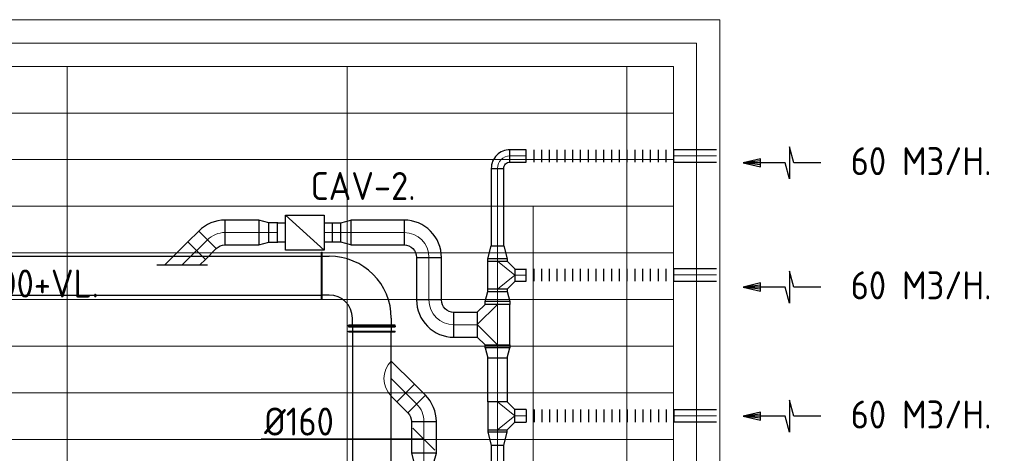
# Model space of a CAD drawing. Header units: millimetres. Extents: x -72915 to 21022, y 6278 to 52916.
# Tile 47 of 60: x -24122 to -17785, y 17960 to 20748. Entities that reach past the tile are written whole.
import ezdxf
from ezdxf.enums import TextEntityAlignment as Align

# ---------------------------------------------------------------- set-up
doc = ezdxf.new("R2010")
doc.units = ezdxf.units.MM
doc.header["$LTSCALE"] = 50
for name, color, linetype in [('4plfd', 254, 'Continuous'), ('WL570---_RETOUR', 100, 'Continuous'), ('WM570---_RETOUR', 2, 'Continuous'), ('WM570---_RETOUR_PR', 2, 'Continuous'), ('WM570---_TOEVOER', 2, 'Continuous')]:
    doc.layers.add(name, color=color, linetype=linetype)
for name, color, linetype, lineweight in [('WL570---_BESTAAND-HARTLIJN', 161, 'Continuous', 0), ('WL570---_BESTAAND-MAATVOERING', 161, 'Continuous', 0), ('WL570---_BESTAAND-RETOUR', 140, 'Continuous', 0), ('WL570---_BESTAAND-TOEVOER', 180, 'Continuous', 0)]:
    doc.layers.add(name, color=color, linetype=linetype, lineweight=lineweight)
doc.styles.add('BURO-025', font='ISO96.shx', dxfattribs={"height": 125})
doc.styles.add('MAATVOERING', font='ISO')

# ---------------------------------------------------------------- blocks, each defined once
blk = doc.blocks.new('AFZPIJL')
for points in [[(0, -10), (0, -6.52), (-2.06, -5.97), (2.06, -5.97), (0, -5.41), (0, 0)], [(-0.26, -2.22), (0, 0)], [(0.26, -2.22), (0, 0)]]:
    blk.add_lwpolyline(points)
blk.add_lwpolyline([(0.52, -2.22), (-0.52, -2.22), (0, 0)], close=True)
blk = doc.blocks.new('KARO')
for p, q in [((1, 0.5), (0, 0.5)), ((0, -0.5), (1, -0.5))]:
    blk.add_line(p, q)
at = {"invisible_edges": 15}
blk.add_3dface([(0, 0.5), (0, -0.5), (1, -0.5), (1, 0.5)], dxfattribs=at)
at = {"layer": 'WL570---_BESTAAND-HARTLIJN'}
blk.add_line((0, 0), (1, 0), dxfattribs=at)
blk = doc.blocks.new('FLLINE80')
blk.add_line((0, -40), (0, 40))
blk = doc.blocks.new('OEX8000100000')
at = {"rotation": 180}
for p in [(50, 0), (100, 0), (150, 0), (200, 0), (250, 0), (300, 0), (350, 0), (400, 0), (450, 0), (500, 0), (550, 0), (600, 0), (650, 0), (700, 0), (750, 0), (800, 0), (850, 0), (900, 0), (950, 0), (1000, 0)]:
    blk.add_blockref('FLLINE80', p, dxfattribs=at)
blk = doc.blocks.new('OTS1251258000H')
blk.add_lwpolyline([(-90, -62.5), (90, -62.5), (90, 62.5), (40, 112.5), (-40, 112.5), (-90, 62.5)], close=True)
at = {"layer": 'WL570---_BESTAAND-HARTLIJN'}
blk.add_line((-90, 0), (90, 0), dxfattribs=at)
at = {"layer": 'WL570---_BESTAAND-RETOUR'}
blk.add_lwpolyline([(-90, 0), (0, 112.5), (90, 0)], dxfattribs=at)
blk = doc.blocks.new('OSV125800830G')
blk.add_lwpolyline([(0, -62.5), (84, -40), (84, 40), (0, 62.5)], close=True)
at = {"layer": 'WL570---_BESTAAND-HARTLIJN'}
blk.add_line((0, 0), (84, 0), dxfattribs=at)
blk = doc.blocks.new('OBO8000090H')
blk.add_lwpolyline([(40, -80, 0.414214), (-80, 40), (-80, -40, -0.414214), (-40, -80)], format="xyb", close=True)
at = {"invisible_edges": 15}
for points in [[(-73.1, -40.6), (-59.2, 38.2), (-80, 40), (-80, -40)], [(-66.3, -42.4), (-39, 32.8), (-59.2, 38.2), (-73.1, -40.6)], [(-60, -45.4), (-20, 23.9), (-39, 32.8), (-66.3, -42.4)], [(-54.3, -49.4), (-2.9, 11.9), (-20, 23.9), (-60, -45.4)], [(-49.4, -54.3), (11.9, -2.9), (-2.9, 11.9), (-54.3, -49.4)], [(-45.4, -60), (23.9, -20), (11.9, -2.9), (-49.4, -54.3)], [(-42.4, -66.3), (32.8, -39), (23.9, -20), (-45.4, -60)], [(-40.6, -73.1), (38.2, -59.2), (32.8, -39), (-42.4, -66.3)], [(-40, -80), (40, -80), (38.2, -59.2), (-40.6, -73.1)]]:
    blk.add_3dface(points, dxfattribs=at)
at = {"layer": 'WL570---_BESTAAND-HARTLIJN'}
blk.add_arc((-80, -80), 80, 0, 90, dxfattribs=at)
blk = doc.blocks.new('OSV1601250650G')
blk.add_lwpolyline([(0, -80), (65.3, -62.5), (65.3, 62.5), (0, 80)], close=True)
at = {"layer": 'WL570---_BESTAAND-HARTLIJN'}
blk.add_line((0, 0), (65.3, 0), dxfattribs=at)
blk = doc.blocks.new('OTS16016016000H')
blk.add_lwpolyline([(-130, -80), (130, -80), (130, 80), (80, 130), (-80, 130), (-130, 80)], close=True)
at = {"layer": 'WL570---_BESTAAND-HARTLIJN'}
blk.add_line((-130, 0), (130, 0), dxfattribs=at)
at = {"layer": 'WL570---_BESTAAND-RETOUR'}
blk.add_lwpolyline([(-130, 0), (0, 130), (130, 0)], dxfattribs=at)
blk = doc.blocks.new('MVLINE')
blk.add_line((35.4, -35.4), (-35.4, 35.4))
blk = doc.blocks.new('OSV1601250650K')
blk.add_lwpolyline([(-65.3, -80), (0, -62.5), (0, 62.5), (-65.3, 80)], close=True)
at = {"layer": 'WL570---_BESTAAND-HARTLIJN'}
blk.add_line((-65.3, 0), (0, 0), dxfattribs=at)
blk = doc.blocks.new('OZA2000160045L')
blk.add_lwpolyline([(-113.1, 0), (-148.5, 35.4), (-35.4, 148.5), (113.1, 0)])
at = {"layer": 'WL570---_BESTAAND-HARTLIJN'}
blk.add_line((0, 0), (-91.9, 91.9), dxfattribs=at)
at = {"layer": 'WL570---_BESTAAND-TOEVOER'}
blk.add_arc((0, 113.1), 160, 225, 315, dxfattribs=at)
blk = doc.blocks.new('OBO16000045H')
blk.add_lwpolyline([(80, -66.3, 0.198912), (9.7, 103.4), (-103.4, -9.7, -0.198912), (-80, -66.3)], format="xyb", close=True)
at = {"invisible_edges": 15}
for points in [[(-98.7, -14.9), (23.9, 88), (9.7, 103.4), (-103.4, -9.7)], [(-94.5, -20.4), (36.6, 71.4), (23.9, 88), (-98.7, -14.9)], [(-90.7, -26.3), (47.8, 53.7), (36.6, 71.4), (-94.5, -20.4)], [(-87.5, -32.5), (57.5, 35.2), (47.8, 53.7), (-90.7, -26.3)], [(-84.8, -38.9), (65.5, 15.8), (57.5, 35.2), (-87.5, -32.5)], [(-82.7, -45.6), (71.8, -4.2), (65.5, 15.8), (-84.8, -38.9)], [(-81.2, -52.4), (76.4, -24.6), (71.8, -4.2), (-82.7, -45.6)], [(-80.3, -59.3), (79.1, -45.4), (76.4, -24.6), (-81.2, -52.4)], [(-80, -66.3), (80, -66.3), (79.1, -45.4), (-80.3, -59.3)]]:
    blk.add_3dface(points, dxfattribs=at)
at = {"layer": 'WL570---_BESTAAND-HARTLIJN'}
blk.add_arc((-160, -66.3), 160, 0, 45, dxfattribs=at)
blk = doc.blocks.new('OAF16000045R')
blk.add_line((-163.1, 0), (163.1, 0))
blk.add_lwpolyline([(-113.1, 0), (35.4, 148.5), (148.5, 35.4), (113.1, 0)])
at = {"layer": 'WL570---_BESTAAND-HARTLIJN'}
blk.add_line((91.9, 91.9), (0, 0), dxfattribs=at)
blk = doc.blocks.new('VBX1251250012525000')
blk.add_lwpolyline([(50, -112.5), (300, -112.5), (300, 112.5), (50, 112.5)], close=True)
for points in [[(50, 62.5), (0, 62.5), (0, -62.5), (50, -62.5)], [(300, -62.5), (350, -62.5), (350, 62.5), (300, 62.5)]]:
    blk.add_lwpolyline(points)
at = {"layer": 'WL570---_BESTAAND-HARTLIJN'}
blk.add_line((300, 0), (350, 0), dxfattribs=at)
at = {"layer": 'WL570---_BESTAAND-TOEVOER'}
blk.add_line((50, -112.5), (300, 112.5), dxfattribs=at)
blk = doc.blocks.new('OBO16000090H')
blk.add_lwpolyline([(80, -160, 0.414214), (-160, 80), (-160, -80, -0.414214), (-80, -160)], format="xyb", close=True)
at = {"invisible_edges": 15}
for points in [[(-146.1, -81.2), (-118.3, 76.4), (-160, 80), (-160, -80)], [(-132.6, -84.8), (-77.9, 65.5), (-118.3, 76.4), (-146.1, -81.2)], [(-120, -90.7), (-40, 47.8), (-77.9, 65.5), (-132.6, -84.8)], [(-108.6, -98.7), (-5.7, 23.9), (-40, 47.8), (-120, -90.7)], [(-98.7, -108.6), (23.9, -5.7), (-5.7, 23.9), (-108.6, -98.7)], [(-90.7, -120), (47.8, -40), (23.9, -5.7), (-98.7, -108.6)], [(-84.8, -132.6), (65.5, -77.9), (47.8, -40), (-90.7, -120)], [(-81.2, -146.1), (76.4, -118.3), (65.5, -77.9), (-84.8, -132.6)], [(-80, -160), (80, -160), (76.4, -118.3), (-81.2, -146.1)]]:
    blk.add_3dface(points, dxfattribs=at)
at = {"layer": 'WL570---_BESTAAND-HARTLIJN'}
blk.add_arc((-160, -160), 160, 0, 90, dxfattribs=at)
blk = doc.blocks.new('KARH')
for p, q in [((1, 0.5), (0, 0.5)), ((0, -0.5), (1, -0.5))]:
    blk.add_line(p, q)
at = {"invisible_edges": 15}
blk.add_3dface([(0, 0.5), (0, -0.5), (1, -0.5), (1, 0.5)], dxfattribs=at)
blk = doc.blocks.new('Groep-73')
at = {"color": 8, "linetype": 'Continuous', "lineweight": 13}
for p, q in [((-54820.8, 18699.1), (-22154.9, 18699.1)), ((-54820.8, 18699.1), (-22154.9, 18699.1)), ((-54820.8, 18399.1), (-22154.9, 18399.1)), ((-54820.8, 18099.1), (-22154.9, 18099.1)), ((-54820.8, 17799.1), (-22154.9, 17799.1)), ((-54820.8, 17499.1), (-22154.9, 17499.1)), ((-22154.9, 17199.1), (-54820.8, 17199.1)), ((-54820.8, 16899.1), (-22154.9, 16899.1)), ((-22154.9, 16599.1), (-54820.8, 16599.1))]:
    blk.add_line(p, q, dxfattribs=at)
blk = doc.blocks.new('Groep-79')
at = {"color": 8, "linetype": 'Continuous', "lineweight": 13}
for p, q in [((-22004.9, 19149), (-54854.9, 19149.1)), ((-22154.9, 18999.1), (-54854.9, 18999.1)), ((-26054.9, 18999.1), (-26054.9, 10356)), ((-24254.9, 18999.1), (-24254.9, 11032.8)), ((-22154.9, 18999.1), (-23954.9, 18999.1)), ((-22454.9, 18999.1), (-22454.9, 11772.4)), ((-22154.9, 11902), (-22154.9, 18999.1)), ((-22154.9, 18999.1), (-22154.9, 11902))]:
    blk.add_line(p, q, dxfattribs=at)
at = {"color": 8, "linetype": 'Continuous', "lineweight": 13, "flags": 128}
blk.add_lwpolyline([(-65620, 12924.8), (-65620, 9039.9, 0.175808), (-22004.9, 11828), (-22004.9, 19149)], format="xyb", dxfattribs=at)
at = {"color": 8}
blk.add_blockref('Groep-73', (0, 0), dxfattribs=at)
blk = doc.blocks.new('Block plafond 1e verd')
at = {"layer": '4plfd'}
blk.add_blockref('Groep-79', (22004.9, -19149), dxfattribs=at)
blk = doc.blocks.new('*U414')
at = {"color": 0, "ltscale": 10}
for p, q in [((0, 150, -2700), (5, 150, -2700)), ((0, -150, -2700), (0, 150, -2700)), ((5, -150, -2700), (5, 150, -2700)), ((36.5, 150, -2700), (31.5, 150, -2700)), ((31.5, -150, -2700), (31.5, 150, -2700)), ((36.5, -150, -2700), (36.5, 150, -2700)), ((5, 125, -2700), (31.5, 125, -2700)), ((5, -125, -2700), (31.5, -125, -2700)), ((0, -150, -2700), (5, -150, -2700)), ((36.5, -150, -2700), (31.5, -150, -2700))]:
    blk.add_line(p, q, dxfattribs=at)
at = {"layer": 'WM570---_RETOUR_PR', "color": 2, "style": 'BURO-025'}
blk.add_attdef('POSNR', text='', height=125, dxfattribs=at).set_placement((0, 0), align=Align.MIDDLE)
blk = doc.blocks.new('*U415')
at = {"color": 0, "ltscale": 10}
for p, q in [((-325, 150, -2700), (-320, 150, -2700)), ((-325, -150, -2700), (-325, 150, -2700)), ((-320, -150, -2700), (-320, 150, -2700)), ((-320, 125, -2700), (-275, 125, -2700)), ((-275, -125, -2700), (-320, -125, -2700)), ((-325, -150, -2700), (-320, -150, -2700)), ((-125, -320, -2700), (-125, -275, -2700)), ((125, -275, -2700), (125, -320, -2700)), ((-150, -325, -2700), (-150, -320, -2700)), ((150, -320, -2700), (-150, -320, -2700)), ((150, -325, -2700), (-150, -325, -2700)), ((150, -325, -2700), (150, -320, -2700))]:
    blk.add_line(p, q, dxfattribs=at)
for radius in [400, 150]:
    blk.add_arc((-275, -275, -2700), radius, 0, 90, dxfattribs=at)
at = {"layer": 'WM570---_RETOUR_PR', "color": 2, "style": 'BURO-025'}
blk.add_attdef('POSNR', text='', height=125, dxfattribs=at).set_placement((0, 0), align=Align.MIDDLE)
blk = doc.blocks.new('*U724')
at = {"color": 0, "ltscale": 10}
for p, q in [((0, 125, -2700), (6126.4, 125, -2700)), ((0, -125, -2700), (0, 125, -2700)), ((6126.4, -125, -2700), (6126.4, 125, -2700)), ((0, -125, -2700), (6126.4, -125, -2700))]:
    blk.add_line(p, q, dxfattribs=at)
at = {"layer": 'WM570---_RETOUR_PR', "color": 2, "style": 'BURO-025'}
blk.add_attdef('POSNR', text='', height=125, dxfattribs=at).set_placement((0, 0), align=Align.MIDDLE)

msp = doc.modelspace()

# ---------------------------------------------------------------- linework, layer by layer
at = {"layer": 'WL570---_BESTAAND-MAATVOERING'}
for p, q in [((-27271.4, 20748.4), (-19616.9, 20748.4)), ((-52816.7, 19548.4), (-20816.9, 19548.4))]:
    msp.add_line(p, q, dxfattribs=at)
at = {"layer": 'WL570---_BESTAAND-RETOUR'}
for p, q in [((-19616.9, 13154.9), (-19616.9, 20748.4)), ((-20816.9, 15948.4), (-20816.9, 19548.4))]:
    msp.add_line(p, q, dxfattribs=at)
at = {"layer": 'WM570---_RETOUR'}
msp.add_lwpolyline([(-21524.6, 18051), (-21601.2, 18051), (-22567.1, 18051)], dxfattribs=at)

# ---------------------------------------------------------------- block references
at = {"layer": 'WL570---_RETOUR'}
for name, p, rotation in [('OBO8000090H', (-21047.3, 19872.3), 90), ('OEX8000100000', (-19862, 19872.3), 180), ('OBO16000045H', (-22866.6, 19379.8), 89.99999999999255), ('OEX8000100000', (-19862, 19107.2), 180), ('OBO16000090H', (-21487.9, 18786.5), 179.9999999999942), ('OTS16016016000H', (-21047.3, 18787.6), 90), ('*U414', (-21855.6, 18778.1, 2700), 269.9999999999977), ('OSV1601250650G', (-21047.3, 18638.7), 270), ('OTS1251258000H', (-21047.3, 18200.8), 270), ('OSV125800830G', (-21047.3, 18096.2), 270), ('OSV1601250650K', (-21520.4, 17894.9), 270)]:
    msp.add_blockref(name, p, dxfattribs=dict(at, rotation=rotation))
for name, p, xscale, yscale, zscale, rotation in [('KARO', (-20862.6, 19872.3), 104.6717615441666, 80, 80, 180), ('KARO', (-19638.6, 19872.3), 270.6940397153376, 80, 80, 180), ('AFZPIJL', (-19466.5, 19828), -50, 50, 50, 90), ('KARO', (-21047.3, 19792.3), 498.312785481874, 80, 80, 270), ('KARO', (-22055.5, 19379.8), -57.48737590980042, 125, 125, 359.9999999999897), ('KARO', (-22982.8, 19263.6), 98.06553845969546, 160, 160, 44.99999999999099), ('KARO', (-21487.9, 19219.8), 273.2242176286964, 160, 160, 269.9999999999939), ('KARO', (-21047.3, 19195.5), -14.56646699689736, 125, 125, 270), ('KARO', (-19638.6, 19107.2), 270.6940397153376, 80, 80, 180), ('AFZPIJL', (-19466.5, 19029.4), -50, 50, 50, 90), ('KARO', (-21047.3, 19015.5), -14.38825575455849, 125, 125, 90), ('KARO', (-21047.3, 18936.3), -18.61592130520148, 160, 160, 90.0000000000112), ('KARH', (-21855.6, 18741.6), 875.4607482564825, 250, 200, 270), ('KARO', (-21047.3, 18638.7), -18.89721792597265, 160, 160, 270), ('KARO', (-21047.3, 18290.8), -283.3969514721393, 125, 125, 270), ('KARO', (-21638.7, 18348.4), 101.1303953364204, 160, 160, 315.0000000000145), ('AFZPIJL', (-19466.5, 18198.7), -50, 50, 50, 90), ('KARO', (-20862.6, 18201.1), 72.22950757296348, 80, 80, 180), ('KARO', (-21520.4, 18163.7), 203.516134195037, 160, 160, 270), ('KARO', (-21047.3, 18110.8), 14.56646699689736, 125, 125, 270), ('KARO', (-21047.3, 17370.5), 641.4805336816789, 80, 80, 90)]:
    msp.add_blockref(name, p, dxfattribs=dict(at, xscale=xscale, yscale=yscale, zscale=zscale, rotation=rotation))
for p, xscale, yscale, zscale in [((-22800.3, 19379.8), 216.6887463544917, 160, 160), ((-21990.3, 19379.8), 342.4416836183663, 160, 160), ((-22518.5, 19379.8), 57.48737590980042, 125, 125), ((-20862.6, 19105.2), -72.22950757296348, 80, 80), ((-21327.9, 18786.5), 150.5237568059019, 160, 160), ((-19638.6, 18201.1), -270.6940397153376, 80, 80)]:
    msp.add_blockref('KARO', p, dxfattribs=dict(at, xscale=xscale, yscale=yscale, zscale=zscale))
for name, p in [('OSV1601250650G', (-22583.7, 19379.8)), ('OBO16000090H', (-21487.9, 19379.8)), ('OAF16000045R', (-23075.4, 19171.6)), ('*U724', (-28307.1, 19103.1, 2700)), ('*U415', (-21855.6, 19103.1, 2700)), ('OBO16000045H', (-21520.4, 18230))]:
    msp.add_blockref(name, p, dxfattribs=at)
at = {"layer": 'WL570---_RETOUR', "xscale": -1}
for name, p, rotation in [('VBX1251250012525000', (-22462, 19379.8), 180), ('OSV1601250650G', (-21990.3, 19379.8), 359.9999999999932), ('OSV125800830G', (-21047.3, 19210), 270), ('OTS1251258000H', (-21047.3, 19105.5), 270), ('OSV1601250650G', (-21047.3, 18936.3), 270), ('OZA2000160045L', (-21730.6, 18440.3), 270.0000000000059)]:
    msp.add_blockref(name, p, dxfattribs=dict(at, rotation=rotation))
msp.add_blockref('OEX8000100000', (-19862, 18201.1), dxfattribs=at)
at = {"layer": 'WM570---_RETOUR', "xscale": -2, "yscale": 2, "zscale": 2, "rotation": 270.0000000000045}
msp.add_blockref('MVLINE', (-21520.4, 18051), dxfattribs=at)
at = {"layer": 'WM570---_TOEVOER'}
msp.add_blockref('Block plafond 1e verd', (-19765.4, 20598.3), dxfattribs=at)

# ---------------------------------------------------------------- texts
at = {"layer": 'WM570---_RETOUR', "style": 'MAATVOERING'}
for s, p in [('60 M3/H.', (-18774.1, 19748.8)), ('CAV-2.', (-22249.5, 19589)), ('O.K.=3000+VL.', (-24955, 18961.9)), ('60 M3/H.', (-18774.1, 18950.2)), ('60 M3/H.', (-18774.1, 18119.5)), ('%%c160', (-22549.1, 18074.3))]:
    msp.add_text(s, height=180, dxfattribs=at).set_placement(p)

doc.saveas('drawing.dxf')
